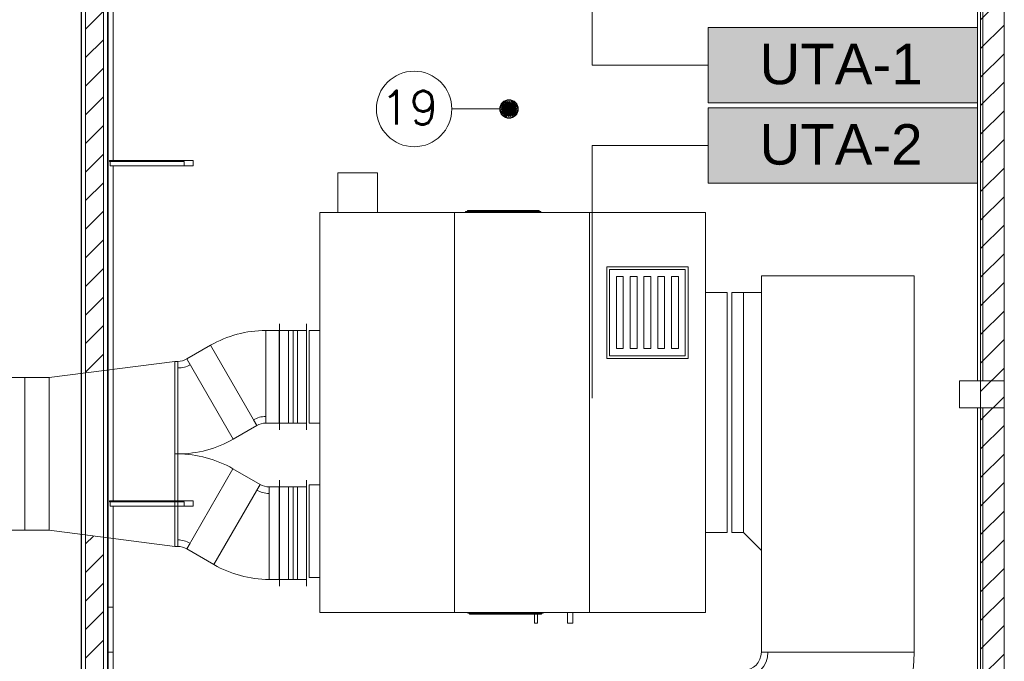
# Model space of a CAD drawing. Header units: metres. Extents: x 2.5 to 41.3, y -72.9 to -49.4.
# Tile 13 of 27: x 34.7 to 40.2, y -65.4 to -61.8. Entities that reach past the tile are written whole.
import ezdxf

# ---------------------------------------------------------------- set-up
doc = ezdxf.new("R2010")
doc.units = ezdxf.units.M
doc.linetypes.add('Oculto 1_5', pattern=[0.0022, 0.0015, -0.0007])
for name, color, linetype, lineweight in [('A-COLS', 7, 'Continuous', 18), ('A-FLOR', 7, 'Continuous', 18), ('A-GLAZ-CWMG', 7, 'Continuous', 18), ('A-WALL', 7, 'Continuous', 18), ('A-WALL-PATT', 7, 'Continuous', 18), ('DUTOS', 7, 'Continuous', 18), ('I-WALL', 7, 'Continuous', 18), ('M-EQPM', 7, 'Continuous', 18), ('M-HVAC-DUCT', 7, 'Continuous', 18), ('M-HVAC-DUCT-ANNO', 7, 'Oculto 1_5', 18), ('P-SANR-FIXT', 7, 'Continuous', 18), ('P-SANR-FIXT-IDEN', 7, 'Continuous', 9), ('S-BEAM', 7, 'Continuous', 18), ('S-COLS', 7, 'Continuous', 18)]:
    doc.layers.add(name, color=color, linetype=linetype, lineweight=lineweight)
doc.layers.add('M-EQPM-IDEN', color=1, linetype='Continuous', lineweight=9, true_color=0xff0000)
doc.styles.add('Arial_2', font='arial.ttf', dxfattribs={"height": 0.225})
doc.styles.add('RomanS_IV25', font='romans_IV25.ttf', dxfattribs={"height": 0.1875})
pattern_1 = [(45, (21.555, -62.929), (-0.0795495, 0.0795495), [])]
pattern_2 = [(50, (21.555, -62.929), (0.546555, -0.047815), [0.05715, -0.62865]), (355, (21.555, -62.929), (-0.105728, 0.573166), [0.04572, -0.50292]), (100.451, (21.601, -62.933), (0.440828, 0.525349), [0.04857, -0.53427]), (46.184, (21.555, -62.776), (0.813237, -0.12613), [0.08573, -0.94298]), (96.636, (21.623, -62.787), (0.71221, 0.742287), [0.07286, -0.80141]), (351.184, (21.555, -62.776), (0.712217, 0.742274), [0.06858, -0.75438]), (21, (21.631, -62.814), (0.454846, -0.306795), [0.05715, -0.62865]), (326, (21.631, -62.814), (0.185405, 0.55256), [0.04572, -0.50292]), (71.451, (21.669, -62.84), (0.64025, 0.245763), [0.04857, -0.53427]), (37.5, (21.555, -62.929), (0.009261, 0.2536672), [0.02515, -0.47168, 0.02515, -0.48539, -0.50482]), (37.5, (21.555, -62.929), (0.009261, 0.2536672), [-1.007, 0.02515, -0.47968]), (7.5, (21.555, -62.929), (0.200456, 0.300546), [0.02515, -0.26594, 0.02515, -0.46025, -0.1924]), (7.5, (21.555, -62.929), (0.200456, 0.300546), [-0.77648, 0.02515, -0.16726]), (327.5, (21.385, -62.929), (0.4067682, -0.0171882), [0.02515, -0.16535, 0.02515, -0.56921, -0.78867]), (327.5, (21.385, -62.929), (0.4067682, -0.0171882), [-0.78486, 0.02515, -0.76352]), (317.5, (21.309, -62.929), (0.444383, 0.0762794), [0.02515, -0.2225, 0.02515, -0.36957, -0.56007]), (317.5, (21.309, -62.929), (0.444383, 0.0762794), [-0.64237, 0.02515, -0.53492])]

# ---------------------------------------------------------------- blocks, each defined once
blk = doc.blocks.new('Paredes 15 - Paredes 6-6874455-LAJE TÉCNICA')
at = {"layer": 'A-WALL', "color": 253, "true_color": 0xaaaaaa}
blk.add_line((35.179, -68.442), (35.179, -54.3441), dxfattribs=at)
blk = doc.blocks.new('Rectangular Mullion - 50 x 150mm-V3-LAJE TÉCNICA')
at = {"layer": 'A-GLAZ-CWMG', "color": 253, "true_color": 0xaaaaaa}
for p, q in [((35.1876, -54.9962), (35.1876, -55.0012)), ((35.6529, -54.9962), (35.1876, -54.9962)), ((35.1876, -55.0012), (35.6026, -55.0012)), ((35.1917, -55.0262), (35.1917, -55.0012)), ((35.1917, -55.0262), (35.6026, -55.0262)), ((35.6026, -55.0012), (35.6026, -55.0262)), ((35.6026, -55.0262), (35.6529, -55.0262)), ((35.6529, -55.0262), (35.6529, -54.9962))]:
    blk.add_line(p, q, dxfattribs=at)
blk = doc.blocks.new('4 GRE - ESCOLA DE CINEMA E AUDIOVISUAL CINE REX R07_rvt-1-LAJE TÉCNICA')
at = {"layer": 'A-WALL-PATT', "true_color": 0xd4d4d4}
h = blk.add_hatch(dxfattribs=at)
h.set_pattern_fill('FP_2', color=254, style=0, pattern_type=2)
h.set_pattern_definition(pattern_1)
h.paths.add_polyline_path([(40.0373, -68.5214), (40.1673, -68.5214), (40.1673, -51.0704), (40.0373, -51.0704), (40.0373, -67.3856)])
h = blk.add_hatch(dxfattribs=at)
h.set_pattern_fill('FP_1', color=254, style=0, pattern_type=2)
h.set_pattern_definition(pattern_2)
h.paths.add_polyline_path([(35.0315, -68.5214), (35.1765, -68.5214), (35.1765, -68.5189), (35.0315, -68.5189), (35.031, -66.257), (35.029, -66.257), (35.029, -68.5214)])
h.paths.add_polyline_path([(35.0315, -65.407), (35.0308, -64.6514), (35.029, -64.6512), (35.029, -65.407), (35.0309, -65.407)])
h.paths.add_polyline_path([(35.029, -63.7556), (35.0315, -63.7553), (35.0315, -61.2659), (35.029, -61.2656), (35.029, -63.6884)])
h.paths.add_polyline_path([(35.029, -60.3412), (35.0315, -60.3409), (35.0315, -59.1602), (35.029, -59.1602), (35.029, -60.2884)])
h.paths.add_polyline_path([(35.029, -58.8102), (35.0315, -58.8102), (35.0315, -58.7052), (35.029, -58.7052)])
h.paths.add_polyline_path([(35.029, -57.8552), (35.0315, -57.8552), (35.0315, -54.842), (35.029, -54.842), (35.029, -57.5235)])
h = blk.add_hatch(dxfattribs=at)
h.set_pattern_fill('FP_2', color=254, style=0, pattern_type=2)
h.set_pattern_definition(pattern_1)
h.paths.add_polyline_path([(35.054, -68.4964), (35.154, -68.4964), (35.154, -66.257), (35.054, -66.257), (35.054, -68.1442)])
h.paths.add_polyline_path([(35.054, -65.407), (35.154, -65.407), (35.154, -64.6673), (35.054, -64.6544), (35.054, -65.1097)])
h.paths.add_polyline_path([(35.054, -63.7524), (35.154, -63.7395), (35.154, -61.2817), (35.054, -61.2688), (35.054, -63.6884)])
h.paths.add_polyline_path([(35.054, -60.338), (35.154, -60.3251), (35.154, -59.1602), (35.054, -59.1602), (35.054, -60.2884)])
h.paths.add_polyline_path([(35.054, -58.8102), (35.154, -58.8102), (35.154, -58.7052), (35.054, -58.7052)])
h.paths.add_polyline_path([(35.054, -57.8552), (35.154, -57.8552), (35.154, -54.842), (35.054, -54.842), (35.054, -57.5235)])
h = blk.add_hatch(dxfattribs=at)
h.set_pattern_fill('FP_1', color=254, style=0, pattern_type=2)
h.set_pattern_definition(pattern_2)
h.paths.add_polyline_path([(35.1765, -68.5214), (35.179, -68.5214), (35.179, -66.257), (35.1765, -66.257), (35.1765, -68.5189)])
h.paths.add_polyline_path([(35.177, -65.407), (35.179, -65.407), (35.179, -64.6705), (35.1765, -64.6702), (35.1765, -65.407)])
h.paths.add_polyline_path([(35.1765, -63.7366), (35.179, -63.7363), (35.179, -61.2849), (35.1765, -61.2846), (35.1765, -63.6884)])
h.paths.add_polyline_path([(35.1765, -60.3222), (35.179, -60.3219), (35.1782, -59.1602), (35.1765, -59.1602), (35.1765, -60.2884)])
h.paths.add_polyline_path([(35.179, -58.8102), (35.1783, -58.7052), (35.1765, -58.7052), (35.1765, -58.8102), (35.1782, -58.8102)])
h.paths.add_polyline_path([(35.1784, -57.8552), (35.179, -57.8552), (35.179, -54.842), (35.1765, -54.842), (35.1765, -57.8552)])
at = {"layer": 'A-WALL', "color": 253, "true_color": 0xaaaaaa}
for p, q in [((35.029, -54.842), (35.029, -68.5214)), ((35.0315, -68.5189), (35.0315, -54.842)), ((35.054, -68.4964), (35.054, -54.842)), ((35.154, -68.4964), (35.154, -54.842)), ((35.1765, -68.5189), (35.1765, -54.842)), ((35.179, -68.5214), (35.179, -54.842))]:
    blk.add_line(p, q, dxfattribs=at)
at = {"layer": 'I-WALL', "color": 253, "true_color": 0xaaaaaa}
for p, q in [((40.1673, -68.5214), (40.1673, -51.0704)), ((40.0373, -51.1954), (40.0373, -68.5214))]:
    blk.add_line(p, q, dxfattribs=at)
at = {"layer": 'A-GLAZ-CWMG', "color": 253, "lineweight": 18, "true_color": 0xaaaaaa}
for p in [(0, -7.5749), (0, -9.4686)]:
    blk.add_blockref('Rectangular Mullion - 50 x 150mm-V3-LAJE TÉCNICA', p, dxfattribs=at)
at = {"layer": 'A-WALL', "color": 253, "lineweight": 18, "true_color": 0xaaaaaa}
blk.add_blockref('Paredes 15 - Paredes 6-6874455-LAJE TÉCNICA', (0, 0), dxfattribs=at)
blk = doc.blocks.new('Family - V504-298899-LAJE TÉCNICA')
at = {"layer": 'S-BEAM', "color": 253, "true_color": 0xaaaaaa}
for p, q in [((0.06, 2.1332), (-0.06, 2.1332)), ((-0.06, 2.1332), (-0.06, -2.1332)), ((0.06, -2.1332), (0.06, 2.1332)), ((-0.06, -2.1332), (0.06, -2.1332))]:
    blk.add_line(p, q, dxfattribs=at)
blk = doc.blocks.new('Family - V504-298901-LAJE TÉCNICA')
at = {"layer": 'S-BEAM', "color": 253, "true_color": 0xaaaaaa}
for p, q in [((0.06, 1.1555), (-0.06, 1.1555)), ((-0.06, 1.1555), (-0.06, -1.1555)), ((0.06, -1.1555), (0.06, 1.1555)), ((-0.06, -1.1555), (0.06, -1.1555))]:
    blk.add_line(p, q, dxfattribs=at)
blk = doc.blocks.new('Family - P34-298911-LAJE TÉCNICA')
at = {"layer": 'S-COLS', "color": 253, "true_color": 0xaaaaaa}
for p, q in [((0.125, 0.075), (-0.125, 0.075)), ((-0.125, 0.075), (-0.125, -0.075)), ((0.125, -0.075), (0.125, 0.075)), ((-0.125, -0.075), (0.125, -0.075))]:
    blk.add_line(p, q, dxfattribs=at)
blk = doc.blocks.new('Family - P34-301708-LAJE TÉCNICA')
at = {"layer": 'S-COLS', "color": 253, "true_color": 0xaaaaaa}
for p, q in [((0.125, 0.075), (-0.125, 0.075)), ((-0.125, 0.075), (-0.125, -0.075)), ((0.125, -0.075), (0.125, 0.075)), ((-0.125, -0.075), (0.125, -0.075))]:
    blk.add_line(p, q, dxfattribs=at)
blk = doc.blocks.new('Family - P37-298917-LAJE TÉCNICA')
at = {"layer": 'A-COLS', "color": 253, "true_color": 0xaaaaaa}
for p, q in [((0.0453, 0.125), (0.075, 0.125)), ((0.075, 0.125), (0.075, -0.125)), ((0.075, -0.125), (0.0453, -0.125))]:
    blk.add_line(p, q, dxfattribs=at)
blk = doc.blocks.new('Family - P37-301709-LAJE TÉCNICA')
at = {"layer": 'S-COLS', "color": 253, "true_color": 0xaaaaaa}
for p, q in [((0.0453, 0.125), (0.075, 0.125)), ((0.075, 0.125), (0.075, -0.125)), ((0.075, -0.125), (0.0453, -0.125))]:
    blk.add_line(p, q, dxfattribs=at)
blk = doc.blocks.new('Family - V502-298927-LAJE TÉCNICA')
at = {"layer": 'S-BEAM', "color": 253, "true_color": 0xaaaaaa}
for p, q in [((0.06, 1.4432), (0.0303, 1.4432)), ((0.06, 1.4432), (0.06, 0.3902)), ((0.06, 0.3602), (0.06, -1.4432)), ((0.0303, -1.4432), (0.06, -1.4432))]:
    blk.add_line(p, q, dxfattribs=at)
blk = doc.blocks.new('Family - V502-298929-LAJE TÉCNICA')
at = {"layer": 'S-BEAM', "color": 253, "true_color": 0xaaaaaa}
for p, q in [((0.06, 1.785), (0.0303, 1.785)), ((0.06, 1.785), (0.06, 0.6994)), ((0.06, 0.6694), (0.06, -1.1943)), ((0.06, -1.2243), (0.06, -1.785)), ((0.0303, -1.785), (0.06, -1.785))]:
    blk.add_line(p, q, dxfattribs=at)
blk = doc.blocks.new('ESTRUTURAL CINE REX _011_IFC-1-LAJE TÉCNICA')
at = {"layer": 'A-COLS', "color": 253, "lineweight": 18, "true_color": 0xaaaaaa}
for name, p in [('Family - P34-301708-LAJE TÉCNICA', (40.0439, -63.8715)), ('Family - P37-301709-LAJE TÉCNICA', (35.1336, -65.1805))]:
    blk.add_blockref(name, p, dxfattribs=at)
at = {"layer": 'S-BEAM', "color": 253, "lineweight": 18, "true_color": 0xaaaaaa}
for name, p in [('Family - V502-298929-LAJE TÉCNICA', (35.1486, -63.2705)), ('Family - V504-298901-LAJE TÉCNICA', (40.1089, -62.641)), ('Family - V504-298899-LAJE TÉCNICA', (40.1089, -66.0797)), ('Family - V502-298927-LAJE TÉCNICA', (35.1486, -66.7488))]:
    blk.add_blockref(name, p, dxfattribs=at)
at = {"layer": 'S-COLS', "color": 253, "lineweight": 18, "true_color": 0xaaaaaa}
for name, p in [('Family - P34-298911-LAJE TÉCNICA', (40.0439, -63.8715)), ('Family - P37-298917-LAJE TÉCNICA', (35.1336, -65.1805))]:
    blk.add_blockref(name, p, dxfattribs=at)
blk = doc.blocks.new('BTS vanes - 1 Splitter Vanes-837862-LAJE TÉCNICA')
at = {"layer": 'M-HVAC-DUCT', "color": 4, "true_color": 0x00ffff}
for p, q in [((-0.0958, -0.2575), (-0.0958, 0.2575)), ((-0.0958, 0.2207), (-0.0958, 0.2575)), ((-0.0458, 0.2709), (0.2117, -0.1751)), ((-0.0458, 0.2709), (-0.0274, 0.239))]:
    blk.add_line(p, q, dxfattribs=at)
for radius in [0.1, 0.1, 0.1368, 0.615]:
    blk.add_arc((-0.0958, 0.3575), radius, 270, 300, dxfattribs=at)
blk = doc.blocks.new('M_Rectangular Transition - Length x2 - 515_515-838418-LAJE TÉCNICA')
at = {"layer": 'M-HVAC-DUCT', "color": 4, "true_color": 0x00ffff}
for p, q in [((-0.3, 0.515), (0.4, 0.425)), ((-0.3, -0.515), (-0.3, 0.515)), ((0.4, 0.425), (0.4, -0.425)), ((0.4, -0.425), (-0.3, -0.515))]:
    blk.add_line(p, q, dxfattribs=at)
blk = doc.blocks.new('Família 40DV_Mod_Damper FanCoil - Tp05 40DV 670-1090391-LAJE TÉCNICA')
at = {"layer": 'M-EQPM', "color": 1, "true_color": 0xff0000}
for p, q in [((0, -0.646), (0, 0)), ((0, 0), (2.224, 0)), ((2.224, 0), (2.224, -0.646)), ((1.923, -0.0969), (1.413, -0.0969)), ((1.413, -0.0969), (1.413, -0.5491)), ((1.923, -0.5491), (1.923, -0.0969)), ((1.428, -0.5341), (1.428, -0.1119)), ((1.428, -0.1119), (1.908, -0.1119)), ((1.468, -0.1503), (1.468, -0.1887)), ((1.868, -0.1503), (1.468, -0.1503)), ((1.868, -0.1887), (1.868, -0.1503)), ((1.908, -0.1119), (1.908, -0.5341)), ((1.468, -0.1887), (1.868, -0.1887)), ((1.468, -0.227), (1.468, -0.2654)), ((1.868, -0.227), (1.468, -0.227)), ((1.468, -0.2654), (1.868, -0.2654)), ((1.868, -0.2654), (1.868, -0.227)), ((1.468, -0.3038), (1.468, -0.3422)), ((1.868, -0.3038), (1.468, -0.3038)), ((1.868, -0.3422), (1.868, -0.3038)), ((1.468, -0.3422), (1.868, -0.3422)), ((1.468, -0.3806), (1.468, -0.419)), ((1.868, -0.3806), (1.468, -0.3806)), ((1.868, -0.419), (1.868, -0.3806)), ((1.468, -0.419), (1.868, -0.419)), ((1.468, -0.4573), (1.468, -0.4957)), ((1.868, -0.4573), (1.468, -0.4573)), ((1.868, -0.4957), (1.868, -0.4573)), ((1.908, -0.5341), (1.428, -0.5341)), ((1.468, -0.4957), (1.868, -0.4957)), ((1.413, -0.5491), (1.923, -0.5491)), ((2.224, -0.646), (0, -0.646)), ((0.4448, -0.768), (0.4448, -0.646)), ((1.7792, -0.646), (1.7792, -0.768)), ((1.7792, -0.768), (0.4448, -0.768))]:
    blk.add_line(p, q, dxfattribs=at)
blk = doc.blocks.new('Família 40DV_Mod_Troc_Vent FanCoil - Tp05 39DV 670-872645-LAJE TÉCNICA')
at = {"layer": 'M-EQPM', "color": 1, "true_color": 0xff0000}
for p, q in [((0.194, 0.81), (0.709, 0.81)), ((0.194, 0.75), (0.194, 0.81)), ((0.709, 0.81), (0.709, 0.75)), ((1.053, 0.81), (1.568, 0.81)), ((1.053, 0.75), (1.053, 0.81)), ((1.568, 0.81), (1.568, 0.75)), ((0, 0), (0, 0.75)), ((0, 0.75), (2.225, 0.75)), ((2.225, 0.75), (2.225, 0)), ((2.445, 0.65), (2.225, 0.65)), ((2.445, 0.65), (2.445, 0.43)), ((2.225, 0.43), (2.445, 0.43)), ((0, -0.75), (0, 0)), ((0, 0), (2.225, 0)), ((2.225, 0), (2.225, -0.75)), ((-0.005, -0.0828), (-0.01, -0.0828)), ((0, -0.0728), (-0.005, -0.0728)), ((2.23, -0.0606), (2.225, -0.0606)), ((2.235, -0.0708), (2.23, -0.0708)), ((-0.06, -0.4451), (-0.06, -0.461)), ((-0.01, -0.4451), (-0.06, -0.4451)), ((-0.06, -0.461), (-0.01, -0.461)), ((-0.01, -0.4828), (-0.005, -0.4828)), ((-0.005, -0.4928), (0, -0.4928)), ((2.225, -0.4806), (2.23, -0.4806)), ((2.23, -0.4708), (2.235, -0.4708)), ((0, -0.6287), (-0.06, -0.6287)), ((-0.06, -0.6287), (-0.06, -0.6573)), ((-0.06, -0.6573), (0, -0.6573)), ((2.225, -0.75), (0, -0.75))]:
    blk.add_line(p, q, dxfattribs=at)
at = {"layer": 'M-EQPM', "color": 1, "true_color": 0xff0000, "flags": 128}
for points in [[(-0.005, -0.4928), (-0.005, -0.4902), (-0.005, -0.4825), (-0.005, -0.4699), (-0.005, -0.4526), (-0.005, -0.4312), (-0.005, -0.4062), (-0.005, -0.3781), (-0.005, -0.3476), (-0.005, -0.3156), (-0.005, -0.2828), (-0.005, -0.2499), (-0.005, -0.2179), (-0.005, -0.1874), (-0.005, -0.1593), (-0.005, -0.1343), (-0.005, -0.1129), (-0.005, -0.0956), (-0.005, -0.083), (-0.005, -0.0753), (-0.005, -0.0728)], [(2.23, -0.0606), (2.23, -0.0632), (2.23, -0.0709), (2.23, -0.0835), (2.23, -0.1007), (2.23, -0.1221), (2.23, -0.1472), (2.23, -0.1753), (2.23, -0.2057), (2.23, -0.2378), (2.23, -0.2706), (2.23, -0.3035), (2.23, -0.3355), (2.23, -0.366), (2.23, -0.3941), (2.23, -0.4191), (2.23, -0.4405), (2.23, -0.4577), (2.23, -0.4703), (2.23, -0.478), (2.23, -0.4806)]]:
    blk.add_lwpolyline(points, dxfattribs=at)
at = {"layer": 'M-EQPM', "color": 1, "true_color": 0xff0000}
for points in [[(-0.01, -0.4828), (-0.01, -0.4828), (-0.01, -0.4814), (-0.01, -0.476), (-0.01, -0.4678), (-0.01, -0.4536), (-0.01, -0.4301), (-0.01, -0.3942), (-0.01, -0.3521), (-0.01, -0.291), (-0.01, -0.2274), (-0.01, -0.1713), (-0.01, -0.1384), (-0.01, -0.1141), (-0.01, -0.0972), (-0.01, -0.0857), (-0.01, -0.0828), (-0.01, -0.0828)], [(2.235, -0.0708), (2.235, -0.0708), (2.235, -0.0721), (2.235, -0.0775), (2.235, -0.0858), (2.235, -0.1), (2.235, -0.1234), (2.235, -0.1594), (2.235, -0.2014), (2.235, -0.2625), (2.235, -0.3262), (2.235, -0.3822), (2.235, -0.4152), (2.235, -0.4394), (2.235, -0.4563), (2.235, -0.4678), (2.235, -0.4708), (2.235, -0.4708)]]:
    blk.add_open_spline(points, degree=3, knots=[0, 0, 0, 0, 0.12083, 0.241661, 0.362491, 0.483322, 0.724983, 0.966644, 1.208305, 1.449966, 1.933288, 2.174949, 2.41661, 2.597855, 2.779101, 2.960347, 3.141593, 3.141593, 3.141593, 3.141593], dxfattribs=at)
blk = doc.blocks.new('BTS vanes - 1 Splitter Vanes-V11-LAJE TÉCNICA')
at = {"layer": 'M-HVAC-DUCT', "color": 4, "true_color": 0x00ffff}
for p, q in [((34.1159, -63.7784), (34.1159, -64.6284)), ((34.1159, -64.6284), (34.1159, -63.7784)), ((34.1159, -63.7784), (34.7159, -63.7784)), ((34.7159, -63.7784), (34.7159, -64.6284)), ((34.1159, -64.6284), (34.7159, -64.6284))]:
    blk.add_line(p, q, dxfattribs=at)
blk = doc.blocks.new('Ralo Conico Montado - Caixas e Ralos - Esgoto - MEP - Tigre - Branco c_ grelha branca - 100 x 40-V16-LAJE TÉCNICA')
at = {"layer": 'P-SANR-FIXT', "color": 1, "true_color": 0xff0000}
for p, q in [((-0.032, -0.0036), (-0.0425, 0.0106)), ((-0.0425, 0.001), (-0.0328, -0.0091)), ((-0.0411, 0.0118), (-0.028, -0.0017)), ((-0.0285, 0.0056), (-0.0392, 0.0193)), ((-0.0376, 0.0207), (-0.0249, 0.0075)), ((-0.025, 0.0151), (-0.0341, 0.0268)), ((-0.0326, 0.0281), (-0.027, 0.0223)), ((-0.031, 0.0007), (-0.031, 0)), ((-0.0257, 0.0297), (-0.0283, 0.033)), ((-0.0268, 0.0343), (-0.0181, 0.0256)), ((-0.0112, 0.0251), (-0.0207, 0.0378)), ((-0.0193, 0.039), (-0.0085, 0.0273)), ((-0.0187, 0.0018), (0.0036, -0.0169)), ((0.0035, -0.0119), (-0.0129, 0.0024)), ((-0.0126, 0.0086), (0.0025, -0.0044)), ((-0.0026, 0.0284), (-0.012, 0.0413)), ((-0.0106, 0.0425), (-0.0013, 0.0325)), ((0.0188, -0.0017), (-0.0035, 0.0169)), ((-0.0034, 0.0119), (0.0131, -0.0024)), ((-0.003, 0.0221), (0.0227, 0.0006)), ((0.0127, -0.0086), (-0.0023, 0.0045)), ((0, 0.044), (0.0066, 0.0371)), ((0.0263, 0.0035), (0.0001, 0.0255)), ((0.0032, 0.0283), (0.0303, 0.0055)), ((0.0107, 0.0332), (0.0336, 0.0139)), ((0.0172, 0.0346), (0.013, 0.0406)), ((0.0145, 0.042), (0.0261, 0.0319)), ((0.0301, 0.0117), (0.0205, 0.0191)), ((0.0412, -0.0118), (0.0282, 0.0017)), ((0.0297, 0.0284), (0.0412, 0.0161)), ((0.0321, 0.0036), (0.0426, -0.0105)), ((0.0427, -0.0009), (0.0329, 0.0091)), ((0.036, 0.0114), (0.0442, 0.0004)), ((-0.0359, -0.0114), (-0.0441, -0.0004)), ((-0.0296, -0.0284), (-0.0411, -0.0161)), ((-0.0105, -0.0332), (-0.0335, -0.0139)), ((-0.003, -0.0282), (-0.0302, -0.0055)), ((-0.03, -0.0117), (-0.0204, -0.0191)), ((-0.0262, -0.0035), (0.0001, -0.0255)), ((-0.0144, -0.042), (-0.026, -0.0319)), ((0.0031, -0.0221), (-0.0226, -0.0006)), ((-0.017, -0.0346), (-0.0128, -0.0406)), ((0.0001, -0.044), (-0.0064, -0.037)), ((0.0107, -0.0424), (0.0014, -0.0325)), ((0.0028, -0.0284), (0.0121, -0.0413)), ((0.0195, -0.039), (0.0086, -0.0273)), ((0.0113, -0.0251), (0.0208, -0.0378)), ((0.0269, -0.0343), (0.0182, -0.0256)), ((0.0377, -0.0207), (0.025, -0.0075)), ((0.0251, -0.0151), (0.0342, -0.0267)), ((0.0258, -0.0296), (0.0284, -0.033)), ((0.0327, -0.0281), (0.0272, -0.0223)), ((0.0286, -0.0056), (0.0393, -0.0193)), ((0.031, -0.0007), (0.031, 0))]:
    blk.add_line(p, q, dxfattribs=at)
at = {"layer": 'P-SANR-FIXT', "color": 1, "true_color": 0xff0000, "flags": 128}
for points in [[(-0.0288, 0.0116), (-0.0292, 0.0104), (-0.0296, 0.0092), (-0.03, 0.008)], [(-0.0242, 0.0194), (-0.0245, 0.0191), (-0.0252, 0.0181), (-0.0259, 0.017)], [(-0.0183, 0.0251), (-0.0192, 0.0243), (-0.0202, 0.0235)], [(-0.0106, 0.0292), (-0.0118, 0.0287), (-0.0129, 0.0282)], [(0.0002, 0.031), (-0.0009, 0.031), (-0.0021, 0.031), (-0.0034, 0.0308), (-0.0043, 0.0307)], [(0.028, 0.0133), (0.0275, 0.0143), (0.0269, 0.0154), (0.0263, 0.0165), (0.0256, 0.0175), (0.0249, 0.0185), (0.0241, 0.0195), (0.0233, 0.0205), (0.0225, 0.0214), (0.0216, 0.0223), (0.0207, 0.0231), (0.0198, 0.0239), (0.0188, 0.0247), (0.0178, 0.0254), (0.0168, 0.0261), (0.0157, 0.0268), (0.0146, 0.0274), (0.0135, 0.0279), (0.0124, 0.0284), (0.0112, 0.0289), (0.0101, 0.0293), (0.0089, 0.0297)], [(0.031, 0), (0.031, 0.0012), (0.0309, 0.0025), (0.0308, 0.0037), (0.0306, 0.0049)], [(-0.031, 0), (-0.031, -0.0012), (-0.0309, -0.0025), (-0.0308, -0.0037), (-0.0306, -0.0049)], [(-0.0281, -0.0132), (-0.0275, -0.0143), (-0.0269, -0.0154), (-0.0263, -0.0165), (-0.0256, -0.0175), (-0.0249, -0.0185), (-0.0241, -0.0195), (-0.0233, -0.0205), (-0.0225, -0.0214), (-0.0216, -0.0223), (-0.0207, -0.0231), (-0.0198, -0.0239), (-0.0188, -0.0247), (-0.0178, -0.0254), (-0.0168, -0.0261), (-0.0157, -0.0268), (-0.0146, -0.0274), (-0.0135, -0.0279), (-0.0124, -0.0284), (-0.0112, -0.0289), (-0.0101, -0.0293), (-0.0089, -0.0297)], [(0, -0.031), (0.0009, -0.031), (0.0021, -0.031), (0.0034, -0.0308), (0.0044, -0.0307)], [(0.0106, -0.0292), (0.0118, -0.0287), (0.0129, -0.0282), (0.0133, -0.028)], [(0.0183, -0.0251), (0.0192, -0.0243), (0.0202, -0.0235)], [(0.0245, -0.0191), (0.0252, -0.0181), (0.0259, -0.017)], [(0.0288, -0.0115), (0.0292, -0.0104), (0.0296, -0.0092), (0.03, -0.008)]]:
    blk.add_lwpolyline(points, dxfattribs=at)
at = {"layer": 'P-SANR-FIXT', "color": 1, "true_color": 0xff0000}
for centre, radius, start, end in [((0, 0), 0.0515, 90, 270), ((0, 0), 0.0488, 90, 270), ((0, 0), 0.0486, 360, 180), ((0, 0), 0.0486, 180, 360), ((0, 0), 0.045, 178.7914, 180.4489), ((-0.0433, 0.0002), 0.00103, 44, 216.7536), ((-0.0433, 0.0002), 0.00103, 144.7729, 202.3575), ((-0.0433, 0.0002), 0.00103, 44, 130.3768), ((0, 0), 0.045, 164.2365, 165.8404), ((-0.0418, 0.0111), 0.000944, 44, 216.7536), ((-0.0418, 0.0111), 0.000944, 115.9807, 202.3575), ((-0.0418, 0.0111), 0.000944, 44, 101.5845), ((0, 0), 0.045, 150.938, 152.9112), ((0, 0), 0.045, 150.922, 152.8078), ((-0.0383, 0.0199), 0.00107, 44, 218), ((-0.0383, 0.0199), 0.00107, 102, 174.5), ((-0.0383, 0.0199), 0.00107, 189, 203.5), ((-0.0383, 0.0199), 0.00107, 209.924, 218), ((-0.0383, 0.0199), 0.00107, 44, 87.5), ((0, 0), 0.045, 141.7337, 143.3335), ((0, 0), 0.045, 138.1769, 140.0621), ((-0.0333, 0.0274), 0.000994, 44, 218), ((-0.0333, 0.0274), 0.000994, 87.5, 218), ((0, 0), 0.0343, 172.9387, 180), ((-0.0333, 0.0274), 0.000994, 44, 73), ((0, 0), 0.0343, 155.8578, 161.8556), ((0, 0), 0.031, 177.7681, 180), ((0, 0), 0.031, 158.299, 165), ((0.0037, 0.0307), 0.0408, 218, 230), ((-0.0275, 0.0336), 0.000956, 45, 216.7536), ((-0.0275, 0.0336), 0.000956, 130.8768, 188.128), ((-0.0275, 0.0336), 0.000956, 202.4408, 216.7536), ((0, 0), 0.0343, 140.6037, 145.2437), ((0, 0), 0.045, 126.3903, 128.2831), ((-0.0275, 0.0336), 0.000956, 45, 102.2512), ((0.1376, 0.1813), 0.2289, 224, 229), ((0.1034, 0.1261), 0.1612, 216.7536, 229), ((0.047, 0.0714), 0.0913, 218, 229), ((0.0333, 0.0636), 0.0808, 224, 230), ((0, 0), 0.0343, 126.0718, 131.0997), ((0, 0), 0.045, 117.4737, 118.9986), ((0, 0), 0.045, 117.2131, 118.8487), ((-0.02, 0.0384), 0.00088, 43, 216.7536), ((-0.02, 0.0384), 0.00088, 100.9179, 173.3152), ((-0.02, 0.0384), 0.00088, 187.7947, 216.7536), ((0, 0), 0.031, 125.1101, 131.2366), ((-0.02, 0.0384), 0.00088, 43, 86.4384), ((0, 0), 0.045, 113.9743, 115.4068), ((0.186, 0.2297), 0.2887, 225, 229), ((0, 0), 0.017, 144.8011, 161.3287), ((0, 0), 0.0343, 111.5716, 116.4916), ((0, 0), 0.0158, 145.3335, 163.2948), ((0, 0), 0.031, 110.9318, 115.3854), ((0, 0), 0.045, 104.1244, 105.8376), ((-0.0113, 0.0418), 0.000921, 43, 216), ((-0.0113, 0.0418), 0.000921, 172.75, 216), ((-0.0113, 0.0418), 0.000921, 57.4167, 158.3333), ((0.0279, 0.0543), 0.0488, 216.7536, 230), ((0, 0), 0.017, 115.2106, 130.5562), ((0, 0), 0.0158, 113.3596, 130.148), ((0.0369, 0.0696), 0.062, 223, 230), ((0, 0), 0.0343, 94.4931, 100.694), ((0, 0), 0.031, 90, 97.7662), ((0, 0), 0.017, 77.6672, 100.832), ((0.0105, 0.0379), 0.0162, 216, 230), ((0, 0), 0.0158, 67.0221, 96.7896), ((-0.0007, 0.0434), 0.000962, 43, 215.4513), ((-0.0007, 0.0434), 0.000962, 143.5966, 215.4513), ((0.4407, 0.3577), 0.5428, 215.4513, 216.5417), ((-0.0007, 0.0434), 0.000962, 57.3709, 129.2256), ((0.0355, 0.0668), 0.0503, 223, 230), ((0, 0), 0.045, 90, 91.4909), ((0, 0), 0.045, 90, 91.4506), ((0, 0), 0.0515, 270, 90), ((0, 0), 0.0488, 270, 90), ((0.0466, 0.0656), 0.0523, 216.5417, 226.3633), ((0, 0), 0.0343, 68.4511, 80.9742), ((0.0403, 0.0685), 0.0461, 223, 230), ((0.1031, 0.1248), 0.1341, 226.3633, 232), ((0, 0), 0.031, 39.0808, 69.0682), ((0, 0), 0.045, 71.2587, 73.4463), ((0.0138, 0.0412), 0.00104, 49, 215), ((0.0138, 0.0412), 0.00104, 62.8333, 159.6667), ((0.0138, 0.0412), 0.00104, 173.5, 215), ((0, 0), 0.045, 72.023, 73.3882), ((0, 0), 0.0158, 3.0736, 30), ((0, 0), 0.017, 360, 22.742), ((0.0407, 0.0511), 0.0288, 215, 235), ((-0.0036, -0.0307), 0.0408, 38, 50), ((-0.0314, -0.0519), 0.0969, 43.1036, 55), ((0, 0), 0.031, 26.1021, 33.22), ((-0.0056, -0.0046), 0.0483, 43, 49), ((0.0108, -0.015), 0.0241, 44, 50), ((0, 0), 0.0343, 15.109, 30), ((0.0133, -0.0098), 0.0273, 44, 52), ((0.023, -0.0031), 0.0113, 36.7536, 50), ((0, 0), 0.031, 0, 10.2719), ((0.024, 0.0024), 0.015, 36.7536, 50), ((0.0403, 0.0152), 0.00124, 223.1036, 43), ((0.0403, 0.0152), 0.00124, 223.1036, 268.0777), ((0.0403, 0.0152), 0.00124, 283.0691, 13.0173), ((0.0403, 0.0152), 0.00124, 28.0086, 43), ((0, 0), 0.045, 17.9493, 21.53), ((0, 0), 0.045, 17.6173, 20.3813), ((0.0434, -0.0002), 0.00103, 224, 36.7536), ((0.0434, -0.0002), 0.00103, 324.7729, 22.3575), ((0, 0), 0.045, 358.7742, 0.4757), ((0, 0), 0.045, 197.5759, 200.2508), ((0, 0), 0.045, 197.9041, 200), ((-0.0402, -0.0152), 0.00124, 43.1036, 223), ((-0.0402, -0.0152), 0.00124, 103.0691, 193.0173), ((-0.0402, -0.0152), 0.00124, 208.0086, 223), ((-0.0402, -0.0152), 0.00124, 43.1036, 88.0777), ((0.0315, 0.0519), 0.0969, 223.1036, 235), ((-0.0238, -0.0024), 0.015, 216.7536, 230), ((0, 0), 0.0343, 195, 209.8035), ((-0.0132, 0.0098), 0.0273, 224, 232), ((-0.0229, 0.0032), 0.0113, 216.7536, 230), ((0, 0), 0.031, 180, 189.9753), ((0.0057, 0.0046), 0.0483, 223, 229), ((-0.0107, 0.015), 0.0241, 224, 230), ((0, 0), 0.031, 205.7953, 213.22), ((0, 0), 0.031, 218.0291, 249.0682), ((-0.0406, -0.0511), 0.0288, 35, 55), ((-0.103, -0.1248), 0.1341, 46.3633, 52), ((0, 0), 0.017, 180, 202.1237), ((0, 0), 0.0158, 182.619, 210), ((-0.0137, -0.0412), 0.00104, 229, 35), ((0, 0), 0.045, 251.444, 253.5671), ((-0.0137, -0.0412), 0.00104, 242.8333, 339.6667), ((0, 0), 0.045, 252.0227, 253.5075), ((-0.0137, -0.0412), 0.00104, 353.5, 35), ((0, 0), 0.0343, 248.9224, 261.216), ((-0.0402, -0.0685), 0.0461, 43, 50), ((-0.0465, -0.0656), 0.0523, 36.5417, 46.3633), ((0, 0), 0.0158, 248.0434, 277.2062), ((-0.4406, -0.3576), 0.5428, 35.4513, 36.5417), ((0, 0), 0.017, 258.1986, 281.2245), ((-0.0353, -0.0667), 0.0503, 43, 50), ((0, 0), 0.031, 270, 277.9828), ((-0.0104, -0.0379), 0.0162, 36, 50), ((0.0008, -0.0434), 0.000962, 223, 35.4513), ((0.0008, -0.0434), 0.000962, 223, 309.2256), ((0, 0), 0.045, 270.0729, 271.6158), ((0, 0), 0.045, 270.0736, 271.6563), ((0.0008, -0.0434), 0.000962, 323.5966, 35.4513), ((-0.1033, -0.1261), 0.1612, 36.7536, 49), ((0, 0), 0.0343, 274.6874, 280.8899), ((-0.0368, -0.0696), 0.062, 43, 50), ((-0.1859, -0.2297), 0.2887, 45, 49), ((-0.0278, -0.0543), 0.0488, 36.7536, 50), ((0, 0), 0.0158, 293.7116, 310.4799), ((0, 0), 0.017, 295.5379, 308.0337), ((0.0114, -0.0418), 0.000921, 223, 36), ((0.0114, -0.0418), 0.000921, 237.4167, 36), ((0, 0), 0.031, 290.9318, 294.4758), ((0, 0), 0.045, 284.2548, 285.9709), ((-0.1375, -0.1813), 0.2289, 44, 49), ((0, 0), 0.0343, 291.7405, 296.6678), ((-0.0469, -0.0714), 0.0913, 38, 49), ((0, 0), 0.0158, 325.6536, 343.6453), ((0, 0), 0.017, 325.0988, 341.6546), ((0, 0), 0.031, 305.2793, 311.419), ((-0.0331, -0.0636), 0.0808, 44, 50), ((0.0201, -0.0384), 0.00088, 223, 36.7536), ((0.0201, -0.0384), 0.00088, 223, 237.4795), ((0.0201, -0.0384), 0.00088, 251.9589, 266.4384), ((0, 0), 0.0343, 306.2268, 311.2647), ((0.0201, -0.0384), 0.00088, 280.9179, 353.3152), ((0, 0), 0.045, 297.314, 298.9585), ((0.0201, -0.0384), 0.00088, 7.7947, 36.7536), ((0, 0), 0.045, 297.5707, 299.0955), ((0, 0), 0.0343, 320.758, 325.8745), ((0, 0), 0.045, 306.5962, 308.5558), ((0.0276, -0.0336), 0.000956, 225, 36.7536), ((0.0276, -0.0336), 0.000956, 225, 282.2512), ((0.0276, -0.0336), 0.000956, 310.8768, 8.128), ((0.0276, -0.0336), 0.000956, 22.4408, 36.7536), ((0, 0), 0.045, 309.493, 311.5596), ((0, 0), 0.031, 338.487, 345), ((0, 0), 0.031, 357.9884, 0), ((0, 0), 0.0343, 336.0278, 342.0491), ((0.0334, -0.0274), 0.000994, 224, 38), ((0.0334, -0.0274), 0.000994, 224, 253), ((0.0334, -0.0274), 0.000994, 267.5, 318.779), ((0, 0), 0.045, 318.3261, 320.0609), ((0, 0), 0.045, 318.7151, 320.5439), ((0, 0), 0.0343, 353.138, 0), ((0.0334, -0.0274), 0.000994, 340, 38), ((0, 0), 0.045, 321.1965, 323.2803), ((0, 0), 0.045, 321.9517, 323.7414), ((0.0385, -0.0199), 0.00107, 224, 38), ((0.0385, -0.0199), 0.00107, 224, 267.5), ((0.0385, -0.0199), 0.00107, 282, 354.5), ((0.0385, -0.0199), 0.00107, 9, 38), ((0, 0), 0.045, 331.0323, 333.0727), ((0, 0), 0.045, 331.0119, 332.9574), ((0.0419, -0.0111), 0.000944, 224, 36.7536), ((0.0419, -0.0111), 0.000944, 224, 281.5845), ((0.0419, -0.0111), 0.000944, 295.9807, 22.3575), ((0.0434, -0.0002), 0.00103, 224, 310.3768), ((0, 0), 0.045, 344.2691, 345.9088)]:
    blk.add_arc(centre, radius, start, end, dxfattribs=at)
blk = doc.blocks.new('BTS vanes - 1 Splitter Vanes-878364-LAJE TÉCNICA')
at = {"layer": 'M-HVAC-DUCT', "color": 5, "true_color": 0x0000ff}
for p, q in [((-0.425, 0.525), (0.425, 0.525)), ((-0.425, 0.525), (-0.3882, 0.525)), ((-0.525, -0.425), (-0.525, 0.425)), ((-0.525, 0.3882), (-0.525, 0.425))]:
    blk.add_line(p, q, dxfattribs=at)
for radius in [0.1, 0.95, 0.1, 0.1368]:
    blk.add_arc((-0.525, 0.525), radius, 270, 0, dxfattribs=at)
blk = doc.blocks.new('M_Rectangular Tap - Beveled - Standard-1068717-LAJE TÉCNICA')
at = {"layer": 'M-HVAC-DUCT', "color": 5, "true_color": 0x0000ff}
for p, q in [((0, 0.6672), (0.1, 0.6672)), ((0.1, -0.6672), (0.1, 0.6672)), ((0, -0.7672), (0.1, -0.6672))]:
    blk.add_line(p, q, dxfattribs=at)
blk = doc.blocks.new('Canvas Connection - Canvas Connection-1069012-LAJE TÉCNICA')
at = {"layer": 'M-HVAC-DUCT'}
for p, q in [((0, 0.2945), (0, -0.2945)), ((0, 0.2575), (0, 0.2945)), ((0.15, 0.2945), (0.15, 0.2575)), ((0.15, -0.2945), (0.15, 0.2945)), ((0, 0.2575), (0.15, 0.2575)), ((0, -0.2575), (0, 0.2575)), ((0.15, 0.2575), (0, 0.2575)), ((0, 0.2575), (0, -0.2575)), ((0.15, 0.2575), (0.15, -0.2575)), ((0.15, -0.2575), (0.15, 0.2575)), ((0.15, -0.2575), (0, -0.2575)), ((0, -0.2575), (0.15, -0.2575)), ((0, -0.2945), (0, -0.2575)), ((0.15, -0.2575), (0.15, -0.2945))]:
    blk.add_line(p, q, dxfattribs=at)
at = {"layer": 'M-HVAC-DUCT-ANNO', "linetype": 'Continuous'}
for p, q in [((0.05, 0.2575), (0.05, -0.2575)), ((0.075, 0.2575), (0.075, -0.2575)), ((0.1, 0.2575), (0.1, -0.2575))]:
    blk.add_line(p, q, dxfattribs=at)
blk = doc.blocks.new('Canvas Connection - Canvas Connection-1069016-LAJE TÉCNICA')
at = {"layer": 'M-HVAC-DUCT'}
for p, q in [((0, 0.2945), (0, -0.2945)), ((0, 0.2575), (0, 0.2945)), ((0.15, 0.2945), (0.15, 0.2575)), ((0.15, -0.2945), (0.15, 0.2945)), ((0, 0.2575), (0.15, 0.2575)), ((0, -0.2575), (0, 0.2575)), ((0.15, 0.2575), (0, 0.2575)), ((0, 0.2575), (0, -0.2575)), ((0.15, 0.2575), (0.15, -0.2575)), ((0.15, -0.2575), (0.15, 0.2575)), ((0.15, -0.2575), (0, -0.2575)), ((0, -0.2575), (0.15, -0.2575)), ((0, -0.2945), (0, -0.2575)), ((0.15, -0.2575), (0.15, -0.2945))]:
    blk.add_line(p, q, dxfattribs=at)
at = {"layer": 'M-HVAC-DUCT-ANNO', "linetype": 'Continuous'}
for p, q in [((0.05, 0.2575), (0.05, -0.2575)), ((0.075, 0.2575), (0.075, -0.2575)), ((0.1, 0.2575), (0.1, -0.2575))]:
    blk.add_line(p, q, dxfattribs=at)
blk = doc.blocks.new('M_Identificador de peça hidrossanitária_V2_BTS - Em caixas-890986-LAJE TÉCNICA')
at = {"layer": 'P-SANR-FIXT-IDEN'}
blk.add_circle((0, 0), 0.0028, dxfattribs=at)
for start, end in [(360, 180), (180, 360)]:
    blk.add_arc((0, 0), 0.0028, start, end, dxfattribs=at)
blk = doc.blocks.new('M_Identificador de equipamento mecânico_BTS - Em caixas-817025-LAJE TÉCNICA')
at = {"layer": 'M-EQPM-IDEN', "true_color": 0xf5f5f5}
blk.add_hatch(color=7, dxfattribs=at).paths.add_polyline_path([(0.01, 0.0028), (0.01, -0.0028), (-0.01, -0.0028), (-0.01, 0.0028)])
at = {"layer": 'M-EQPM-IDEN'}
for p, q in [((0.01, 0.0028), (-0.01, 0.0028)), ((-0.01, 0.0028), (-0.01, -0.0028)), ((-0.01, 0.0028), (0.01, 0.0028)), ((-0.01, -0.0028), (-0.01, 0.0028)), ((0.01, -0.0028), (0.01, 0.0028)), ((0.01, 0.0028), (0.01, -0.0028)), ((-0.01, -0.0028), (0.01, -0.0028)), ((0.01, -0.0028), (-0.01, -0.0028))]:
    blk.add_line(p, q, dxfattribs=at)

msp = doc.modelspace()

# ---------------------------------------------------------------- linework, layer by layer
at = {"layer": 'A-FLOR', "color": 253, "true_color": 0xaaaaaa}
for p, q in [((40.0198, -63.7965), (40.0198, -61.4855)), ((40.0198, -65.8531), (40.0198, -63.9465))]:
    msp.add_line(p, q, dxfattribs=at)
at = {"layer": 'DUTOS', "color": 5, "true_color": 0x0000ff}
for p, q in [((38.8163, -63.212), (39.6663, -63.212)), ((38.8163, -63.212), (38.8163, -65.307)), ((39.6663, -63.212), (39.6663, -65.307)), ((38.6513, -64.64), (38.6513, -63.3056)), ((38.6513, -63.3056), (38.7163, -63.3056)), ((38.7163, -63.3056), (38.7163, -64.64)), ((38.6513, -64.64), (38.7163, -64.64)), ((39.6663, -65.307), (38.8163, -65.307))]:
    msp.add_line(p, q, dxfattribs=at)
at = {"layer": 'DUTOS', "color": 4, "true_color": 0x00ffff}
for p, q in [((36.0573, -64.0318), (36.0573, -63.5168)), ((36.0573, -63.5168), (36.1321, -63.5168)), ((36.1321, -63.5168), (36.1321, -64.0318)), ((35.6185, -63.675), (35.7498, -63.5992)), ((35.7498, -63.5992), (36.0073, -64.0452)), ((35.5517, -64.7184), (35.5517, -63.6884)), ((35.5517, -63.6884), (35.5685, -63.6884)), ((35.5685, -63.6884), (35.5685, -64.2034)), ((35.876, -64.121), (35.6185, -63.675)), ((34.7159, -64.6284), (34.7159, -63.7784)), ((34.8517, -63.7784), (34.7159, -63.7784)), ((34.8517, -63.7784), (34.8517, -64.6284)), ((35.876, -64.121), (36.0073, -64.0452)), ((36.0573, -64.0318), (36.1321, -64.0318)), ((35.5517, -64.2034), (35.5685, -64.2034)), ((35.5672, -64.2034), (35.5672, -64.7184)), ((35.6172, -64.7318), (35.8747, -64.2858)), ((35.8747, -64.2858), (36.0257, -64.373)), ((36.0257, -64.373), (35.7682, -64.819)), ((36.0757, -64.9014), (36.0757, -64.3864)), ((36.0757, -64.3864), (36.1321, -64.3864)), ((36.1321, -64.3864), (36.1321, -64.9014)), ((34.8517, -64.6284), (34.7159, -64.6284)), ((35.5517, -64.7184), (35.5672, -64.7184)), ((35.6172, -64.7318), (35.7682, -64.819)), ((36.0757, -64.9014), (36.1321, -64.9014))]:
    msp.add_line(p, q, dxfattribs=at)
at = {"layer": 'M-EQPM-IDEN'}
for p, q in [((37.8739, -60.4923), (37.8739, -62.0406)), ((37.8739, -62.0406), (38.5203, -62.0406)), ((37.8739, -62.4875), (38.5203, -62.4875)), ((37.8739, -63.8923), (37.8739, -62.4875))]:
    msp.add_line(p, q, dxfattribs=at)
at = {"layer": 'P-SANR-FIXT-IDEN'}
msp.add_line((37.3599, -62.2843), (37.0932, -62.2843), dxfattribs=at)

# ---------------------------------------------------------------- block references
at = {"lineweight": 5}
for name in ['4 GRE - ESCOLA DE CINEMA E AUDIOVISUAL CINE REX R07_rvt-1-LAJE TÉCNICA', 'ESTRUTURAL CINE REX _011_IFC-1-LAJE TÉCNICA']:
    msp.add_blockref(name, (0, 0), dxfattribs=at)
at = {"layer": 'M-EQPM', "color": 1, "true_color": 0xff0000}
for name, p, rotation in [('Família 40DV_Mod_Troc_Vent FanCoil - Tp05 39DV 670-872645-LAJE TÉCNICA', (37.1089, -65.0848), 89.9999999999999), ('Família 40DV_Mod_Damper FanCoil - Tp05 40DV 670-1090391-LAJE TÉCNICA', (37.8589, -65.0848), 89.9999999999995)]:
    msp.add_blockref(name, p, dxfattribs=dict(at, rotation=rotation))
at = {"layer": 'M-EQPM-IDEN', "xscale": 74.99999999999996, "yscale": 74.99999999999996, "zscale": 74.99999999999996}
for p in [(39.2703, -62.0406), (39.2703, -62.4875)]:
    msp.add_blockref('M_Identificador de equipamento mecânico_BTS - Em caixas-817025-LAJE TÉCNICA', p, dxfattribs=at)
at = {"layer": 'M-HVAC-DUCT', "color": 5, "true_color": 0x0000ff, "extrusion": (0, 0, -1)}
msp.add_blockref('M_Rectangular Tap - Beveled - Standard-1068717-LAJE TÉCNICA', (-38.8163, -63.9728), dxfattribs=at)
at = {"layer": 'M-HVAC-DUCT', "color": 4, "true_color": 0x00ffff}
for name, p, rotation in [('BTS vanes - 1 Splitter Vanes-837862-LAJE TÉCNICA', (35.9615, -63.7743), 180), ('M_Rectangular Transition - Length x2 - 515_515-838418-LAJE TÉCNICA', (35.2517, -64.2034), 180), ('BTS vanes - 1 Splitter Vanes-837862-LAJE TÉCNICA', (35.6629, -64.4609), 149.9999999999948), ('BTS vanes - 1 Splitter Vanes-837862-LAJE TÉCNICA', (35.9799, -64.6439), 329.9999999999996)]:
    msp.add_blockref(name, p, dxfattribs=dict(at, rotation=rotation))
at = {"layer": 'M-HVAC-DUCT', "extrusion": (0, 0, -1), "rotation": 180}
for name, p in [('Canvas Connection - Canvas Connection-1069012-LAJE TÉCNICA', (-36.1341, -63.7743)), ('Canvas Connection - Canvas Connection-1069016-LAJE TÉCNICA', (-36.1341, -64.6439))]:
    msp.add_blockref(name, p, dxfattribs=at)
at = {"layer": 'M-HVAC-DUCT', "color": 4, "true_color": 0x00ffff}
for name, p in [('BTS vanes - 1 Splitter Vanes-837862-LAJE TÉCNICA', (35.6643, -63.9459)), ('BTS vanes - 1 Splitter Vanes-V11-LAJE TÉCNICA', (0, 0))]:
    msp.add_blockref(name, p, dxfattribs=at)
at = {"layer": 'M-HVAC-DUCT', "color": 5, "true_color": 0x0000ff}
msp.add_blockref('BTS vanes - 1 Splitter Vanes-878364-LAJE TÉCNICA', (39.2413, -65.832), dxfattribs=at)
at = {"layer": 'P-SANR-FIXT', "color": 1, "true_color": 0xff0000}
msp.add_blockref('Ralo Conico Montado - Caixas e Ralos - Esgoto - MEP - Tigre - Branco c_ grelha branca - 100 x 40-V16-LAJE TÉCNICA', (37.4114, -62.2843), dxfattribs=at)
at = {"layer": 'P-SANR-FIXT-IDEN', "xscale": 74.99999999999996, "yscale": 74.99999999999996, "zscale": 74.99999999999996}
msp.add_blockref('M_Identificador de peça hidrossanitária_V2_BTS - Em caixas-890986-LAJE TÉCNICA', (36.8832, -62.2843), dxfattribs=at)

# ---------------------------------------------------------------- texts
at = {"layer": 'M-EQPM-IDEN', "color": 7, "char_height": 0.225, "width": 1.118354, "attachment_point": 1, "style": 'Arial_2'}
for s, insert in [('UTA-1', (38.8061, -61.9218)), ('UTA-2', (38.8061, -62.3688))]:
    msp.add_mtext(s, dxfattribs=dict(at, insert=insert))
at = {"layer": 'P-SANR-FIXT-IDEN', "insert": (36.6969, -62.1831), "char_height": 0.1875, "width": 0.444937, "attachment_point": 1, "style": 'RomanS_IV25'}
msp.add_mtext('19', dxfattribs=at)

doc.saveas('drawing.dxf')
